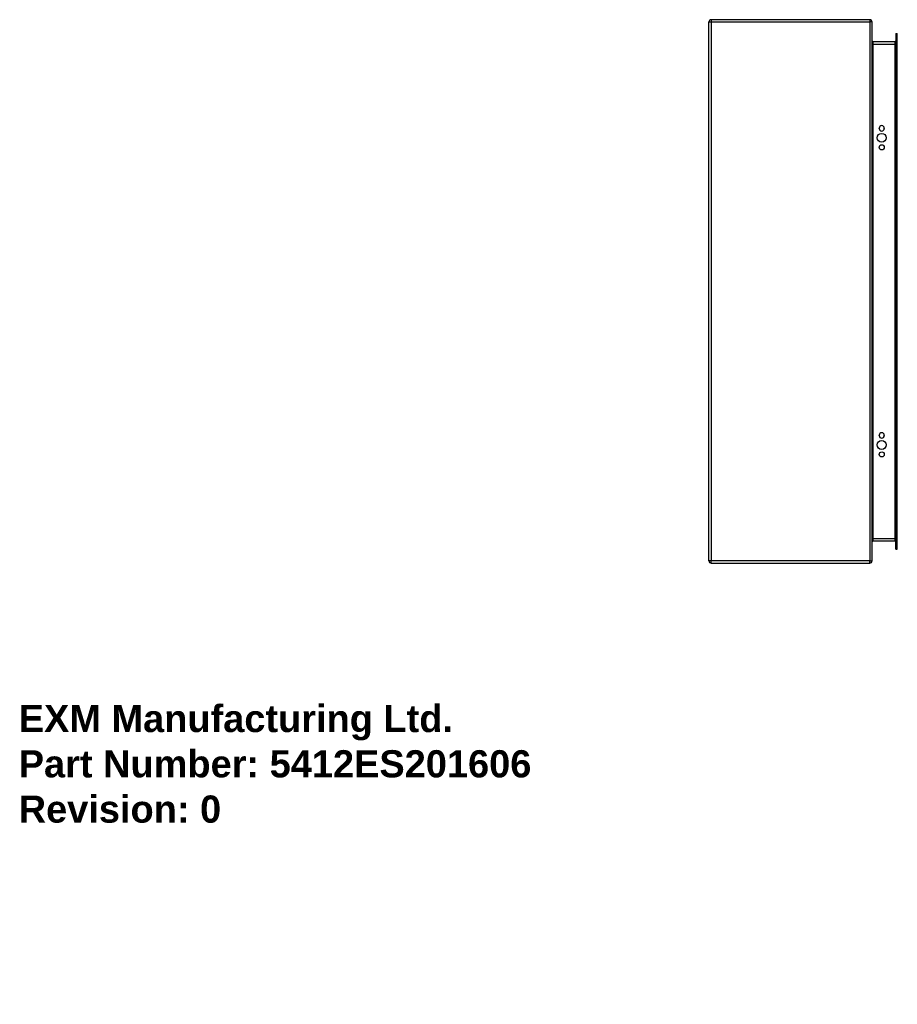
# Model space of a CAD drawing. Header units: inches. Extents: x 0 to 32.3, y -11 to 25.2.
import ezdxf

# ---------------------------------------------------------------- set-up
doc = ezdxf.new("R2010")
doc.units = ezdxf.units.IN
doc.header["$MEASUREMENT"] = 0
doc.layers.get('0').update_dxf_attribs({"lineweight": 25})
doc.layers.add('Visible Edges(ANSI)', color=7, linetype='Continuous', lineweight=25)
doc.layers.add('Visible Tangent Edges(ANSI)', color=7, linetype='Continuous', lineweight=25)
doc.styles.get("Standard").update_dxf_attribs({"font": 'arialbd.ttf'})

msp = doc.modelspace()

# ---------------------------------------------------------------- linework, layer by layer
at = {"layer": 'Visible Edges(ANSI)'}
for p, q in [((25.406, 5.307), (25.406, 25.139)), ((31.322, 25.223), (25.49, 25.223)), ((31.406, 5.307), (31.406, 25.139)), ((32.284, 24.711), (32.284, 24.436)), ((32.284, 24.711), (32.337, 24.711)), ((32.337, 24.436), (32.337, 24.711)), ((32.253, 24.41), (31.437, 24.41)), ((32.284, 6.01), (32.284, 24.436)), ((32.337, 6.01), (32.337, 24.436)), ((31.668, 21.218), (31.668, 21.231)), ((31.855, 21.231), (31.855, 21.218)), ((31.668, 9.915), (31.668, 9.928)), ((31.855, 9.928), (31.855, 9.915)), ((31.437, 6.036), (32.253, 6.036)), ((32.284, 5.735), (32.284, 6.01)), ((32.337, 5.735), (32.337, 6.01)), ((32.284, 5.735), (32.337, 5.735)), ((25.49, 5.223), (31.322, 5.223))]:
    msp.add_line(p, q, dxfattribs=at)
for centre, radius in [((31.762, 20.875), 0.165), ((31.762, 20.525), 0.0935), ((31.762, 9.572), 0.165), ((31.762, 9.222), 0.0935)]:
    msp.add_circle(centre, radius, dxfattribs=at)
for centre, radius, start, end in [((25.49, 25.139), 0.084, 90, 180), ((31.322, 25.139), 0.084, 0, 90), ((31.437, 24.441), 0.031, 180, 270), ((32.253, 24.441), 0.031, 270, 0), ((31.762, 21.231), 0.0935, 0, 180), ((31.762, 21.218), 0.0935, 180, 0), ((31.762, 9.928), 0.0935, 0, 180), ((31.762, 9.915), 0.0935, 180, 0), ((31.437, 6.005), 0.031, 90, 180), ((32.253, 6.005), 0.031, 0, 90), ((25.49, 5.307), 0.084, 180, 270), ((31.322, 5.307), 0.084, 270, 0)]:
    msp.add_arc(centre, radius, start, end, dxfattribs=at)
at = {"layer": 'Visible Tangent Edges(ANSI)'}
for p, q in [((25.406, 25.139), (25.49, 25.139)), ((25.49, 25.223), (25.49, 25.139)), ((25.49, 25.139), (31.322, 25.139)), ((25.49, 25.139), (25.49, 5.307)), ((31.322, 25.223), (31.322, 25.139)), ((31.322, 25.139), (31.322, 5.307)), ((31.406, 25.139), (31.322, 25.139)), ((31.437, 24.326), (31.406, 24.326)), ((31.437, 24.41), (31.437, 24.326)), ((31.437, 24.326), (32.253, 24.326)), ((31.437, 24.326), (31.437, 6.12)), ((32.253, 24.326), (32.253, 24.41)), ((32.284, 24.326), (32.253, 24.326)), ((32.253, 6.12), (32.253, 24.326)), ((32.337, 24.436), (32.284, 24.436)), ((31.406, 6.12), (31.437, 6.12)), ((31.437, 6.12), (31.437, 6.036)), ((32.253, 6.12), (31.437, 6.12)), ((32.253, 6.12), (32.284, 6.12)), ((32.253, 6.036), (32.253, 6.12)), ((32.337, 6.01), (32.284, 6.01)), ((25.49, 5.307), (25.406, 5.307)), ((25.49, 5.223), (25.49, 5.307)), ((31.322, 5.307), (25.49, 5.307)), ((31.322, 5.223), (31.322, 5.307)), ((31.322, 5.307), (31.406, 5.307))]:
    msp.add_line(p, q, dxfattribs=at)

# ---------------------------------------------------------------- texts
at = {"insert": (0, 0), "char_height": 1, "attachment_point": 1}
msp.add_mtext_dynamic_manual_height_columns('EXM Manufacturing Ltd.\\PPart Number: 5412ES201606\\PRevision: 0', width=6.99098, gutter_width=1, heights=[0], dxfattribs=at).dxf.set("width", 100)

doc.saveas('drawing.dxf')
